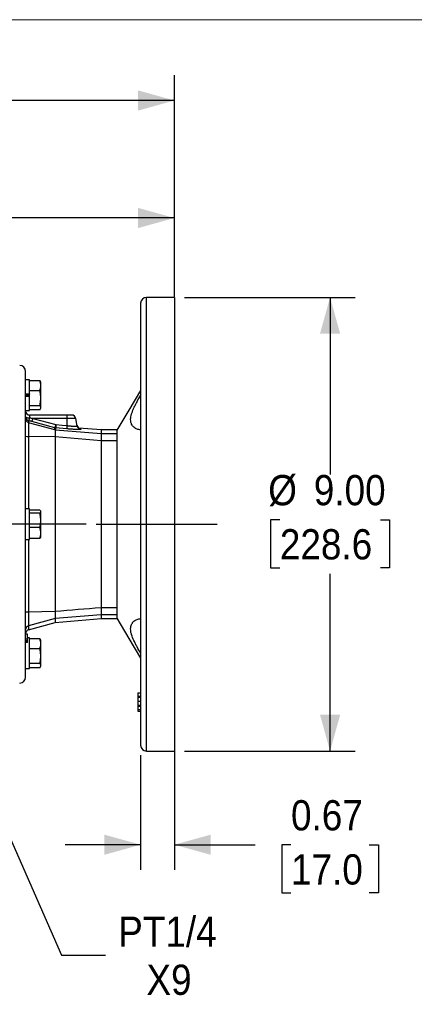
# Model space of a CAD drawing. Header units: inches. Extents: x 0 to 68, y 0 to 44.
# Tile 10 of 11: x 41.8 to 49.6, y 24.5 to 44. Entities that reach past the tile are written whole.
import ezdxf

# ---------------------------------------------------------------- set-up
doc = ezdxf.new("R2010")
doc.units = ezdxf.units.IN
doc.header["$LTSCALE"] = 4
doc.header["$MEASUREMENT"] = 0
doc.linetypes.add('SLD-Center', pattern=[0.75, 0.6, -0.05, 0.05, -0.05])
doc.linetypes.add('SLD-Solid', pattern=[0])
doc.layers.add('CENTER', color=40, linetype='SLD-Center')
doc.layers.add('SLD-DEFPOINTS', color=7, linetype='Continuous')
doc.layers.add('DIMENSIONS', color=140, linetype='SLD-Solid', lineweight=25)
doc.styles.add('SLDTEXTSTYLE0', font='GOTHIC.TTF', dxfattribs={"width": 0.913})
doc.dimstyles.new('SLDDIMSTYLE1', dxfattribs={"dimtxt": 0.6, "dimasz": 0.72, "dimexe": 0, "dimexo": 0.0625, "dimgap": 0.15, "dimtad": 0, "dimtih": 1, "dimtoh": 1, "dimrnd": 1e-09, "dimzin": 12, "dimdsep": 46, "dimtxsty": 'SLDTEXTSTYLE0', "dimsah": 1, "dimcen": 0.09, "dimadec": 0, "dimazin": 3, "dimtfac": 1, "dimtofl": 0, "dimtmove": 0, "dimatfit": 3, "dimfxl": 0, "dimfrac": 2, "dimtolj": 1, "dimtzin": 12, "dimarcsym": 0})
doc.dimstyles.new('SLDDIMSTYLE3', dxfattribs={"dimtxt": 0.6, "dimasz": 0.72, "dimexe": 0, "dimexo": 0.0625, "dimgap": 0.15, "dimtad": 0, "dimtih": 1, "dimtoh": 1, "dimrnd": 1e-09, "dimzin": 0, "dimdsep": 46, "dimtxsty": 'SLDTEXTSTYLE0', "dimsah": 1, "dimcen": 0.09, "dimadec": 0, "dimazin": 0, "dimtfac": 1, "dimtmove": 0, "dimatfit": 0, "dimfxl": 0, "dimfrac": 2, "dimtolj": 1, "dimtzin": 12, "dimarcsym": 0})
doc.dimstyles.new('SLDDIMSTYLE4', dxfattribs={"dimtxt": 0.6, "dimasz": 0.72, "dimexe": 0, "dimexo": 0.0625, "dimgap": 0.15, "dimtad": 0, "dimtih": 1, "dimtoh": 1, "dimrnd": 1e-09, "dimzin": 4, "dimdsep": 46, "dimtxsty": 'SLDTEXTSTYLE0', "dimsah": 1, "dimcen": 0.09, "dimadec": 0, "dimazin": 1, "dimtfac": 1, "dimtofl": 0, "dimtmove": 0, "dimatfit": 3, "dimfxl": 0, "dimfrac": 2, "dimtolj": 1, "dimtzin": 12, "dimarcsym": 0})
doc.dimstyles.new('SLDDIMSTYLE5', dxfattribs={"dimtxt": 0.6, "dimasz": 0.72, "dimexe": 0, "dimexo": 0.0625, "dimgap": 0.15, "dimtad": 0, "dimtih": 1, "dimtoh": 1, "dimrnd": 1e-09, "dimdsep": 46, "dimtxsty": 'SLDTEXTSTYLE0', "dimsah": 1, "dimcen": 0.09, "dimadec": 0, "dimazin": 2, "dimtfac": 1, "dimtmove": 0, "dimatfit": 0, "dimfxl": 0, "dimfrac": 2, "dimtolj": 1, "dimtzin": 12, "dimarcsym": 0})
doc.dimstyles.new('SLDDIMSTYLE6', dxfattribs={"dimtxt": 0.6, "dimasz": 0.72, "dimexe": 0, "dimexo": 0.0625, "dimgap": 0.15, "dimtad": 0, "dimtih": 1, "dimtoh": 1, "dimrnd": 1e-09, "dimzin": 12, "dimdsep": 46, "dimtxsty": 'SLDTEXTSTYLE0', "dimsah": 1, "dimcen": 0, "dimadec": 0, "dimazin": 3, "dimtfac": 1, "dimtofl": 0, "dimtmove": 0, "dimatfit": 3, "dimfxl": 0, "dimfrac": 2, "dimtolj": 1, "dimtzin": 12, "dimarcsym": 0})

# ---------------------------------------------------------------- blocks, each defined once
blk = doc.blocks.new('Block2')
at = {"color": 7, "linetype": 'SLD-Solid', "lineweight": 18}
blk.add_line((68, 44), (0, 44), dxfattribs=at)
blk = doc.blocks.new('_D_8')
at = {"layer": 'DIMENSIONS'}
for p, q in [((28.125, 36.075), (27.942, 36.075)), ((27.942, 36.075), (27.942, 35.122)), ((29.233, 36.075), (29.416, 36.075)), ((29.416, 36.075), (29.416, 35.122)), ((30.186, 36.08), (31.186, 36.08)), ((31.186, 36.08), (31.186, 34.197)), ((27.942, 35.122), (28.125, 35.122)), ((29.416, 35.122), (29.233, 35.122)), ((33.991, 34.197), (30.686, 34.197)), ((43.129, 33.993), (30.686, 33.993)), ((31.186, 33.993), (31.186, 32.493))]:
    blk.add_line(p, q, dxfattribs=at)
for points in [[(31.186, 34.197), (31.386, 34.917), (30.986, 34.917)], [(31.186, 33.993), (30.986, 33.273), (31.386, 33.273)]]:
    blk.add_solid(points, dxfattribs=at)
at = {"layer": 'DIMENSIONS', "char_height": 0.6, "attachment_point": 1, "style": 'SLDTEXTSTYLE0'}
for s, insert in [('0.20', (27.903, 36.963)), ('5.2', (28.125, 35.889))]:
    blk.add_mtext(s, dxfattribs=dict(at, insert=insert))
blk = doc.blocks.new('_D_12')
at = {"layer": 'DIMENSIONS'}
for p, q in [((45.081, 38.493), (48.471, 38.493)), ((47.971, 38.493), (47.971, 34.979)), ((46.974, 34.081), (46.791, 34.081)), ((46.791, 34.081), (46.791, 33.129)), ((48.969, 34.081), (49.151, 34.081)), ((49.151, 34.081), (49.151, 33.129)), ((46.791, 33.129), (46.974, 33.129)), ((47.971, 29.493), (47.971, 33.007)), ((49.151, 33.129), (48.969, 33.129)), ((45.081, 29.493), (48.471, 29.493))]:
    blk.add_line(p, q, dxfattribs=at)
for points in [[(47.971, 38.493), (47.771, 37.773), (48.171, 37.773)], [(47.971, 29.493), (48.171, 30.213), (47.771, 30.213)]]:
    blk.add_solid(points, dxfattribs=at)
at = {"layer": 'DIMENSIONS', "char_height": 0.6, "attachment_point": 1, "style": 'SLDTEXTSTYLE0'}
for s, insert in [('%%c', (46.743, 34.969)), ('9.00', (47.648, 34.969)), ('228.6', (46.974, 33.895))]:
    blk.add_mtext(s, dxfattribs=dict(at, insert=insert))
blk = doc.blocks.new('_D_13')
at = {"layer": 'DIMENSIONS'}
for p, q in [((34.999, 35.205), (34.999, 40.567)), ((44.881, 38.502), (44.881, 40.567)), ((34.999, 40.067), (38.233, 40.067)), ((38.942, 40.063), (38.759, 40.063)), ((38.759, 40.063), (38.759, 39.11)), ((40.937, 40.063), (41.12, 40.063)), ((41.12, 40.063), (41.12, 39.11)), ((44.881, 40.067), (41.646, 40.067)), ((38.759, 39.11), (38.942, 39.11)), ((41.12, 39.11), (40.937, 39.11))]:
    blk.add_line(p, q, dxfattribs=at)
for points in [[(34.999, 40.067), (35.719, 39.867), (35.719, 40.267)], [(44.881, 40.067), (44.161, 40.267), (44.161, 39.867)]]:
    blk.add_solid(points, dxfattribs=at)
at = {"layer": 'DIMENSIONS', "char_height": 0.6, "attachment_point": 1, "style": 'SLDTEXTSTYLE0'}
for s, insert in [('9.88', (39.164, 40.951)), ('251.0', (38.942, 39.877))]:
    blk.add_mtext(s, dxfattribs=dict(at, insert=insert))
blk = doc.blocks.new('_D_14')
at = {"layer": 'DIMENSIONS'}
for p, q in [((32.203, 37.311), (32.203, 42.897)), ((44.881, 38.693), (44.881, 42.897)), ((32.203, 42.397), (36.835, 42.397)), ((37.544, 42.393), (37.362, 42.393)), ((37.362, 42.393), (37.362, 41.44)), ((39.539, 42.393), (39.722, 42.393)), ((39.722, 42.393), (39.722, 41.44)), ((44.881, 42.397), (40.248, 42.397)), ((37.362, 41.44), (37.544, 41.44)), ((39.722, 41.44), (39.539, 41.44))]:
    blk.add_line(p, q, dxfattribs=at)
for points in [[(32.203, 42.397), (32.923, 42.197), (32.923, 42.597)], [(44.881, 42.397), (44.161, 42.597), (44.161, 42.197)]]:
    blk.add_solid(points, dxfattribs=at)
at = {"layer": 'DIMENSIONS', "char_height": 0.6, "attachment_point": 1, "style": 'SLDTEXTSTYLE0'}
for s, insert in [('12.68', (37.544, 43.281)), ('322.0', (37.544, 42.207))]:
    blk.add_mtext(s, dxfattribs=dict(at, insert=insert))
blk = doc.blocks.new('_D_16')
at = {"layer": 'DIMENSIONS'}
for p, q in [((44.211, 29.411), (44.211, 27.136)), ((44.881, 29.484), (44.881, 27.136)), ((44.211, 27.636), (42.711, 27.636)), ((44.881, 27.636), (46.486, 27.636)), ((47.195, 27.632), (47.012, 27.632)), ((47.012, 27.632), (47.012, 26.679)), ((48.747, 27.632), (48.93, 27.632)), ((48.93, 27.632), (48.93, 26.679)), ((47.012, 26.679), (47.195, 26.679)), ((48.93, 26.679), (48.747, 26.679))]:
    blk.add_line(p, q, dxfattribs=at)
for points in [[(44.211, 27.636), (43.491, 27.836), (43.491, 27.436)], [(44.881, 27.636), (45.601, 27.436), (45.601, 27.836)]]:
    blk.add_solid(points, dxfattribs=at)
at = {"layer": 'DIMENSIONS', "char_height": 0.6, "attachment_point": 1, "style": 'SLDTEXTSTYLE0'}
for s, insert in [('0.67', (47.195, 28.52)), ('17.0', (47.195, 27.446))]:
    blk.add_mtext(s, dxfattribs=dict(at, insert=insert))
blk = doc.blocks.new('_D_17')
at = {"layer": 'DIMENSIONS'}
for p, q in [((40.437, 30.449), (42.641, 25.444)), ((42.641, 25.444), (43.516, 25.444))]:
    blk.add_line(p, q, dxfattribs=at)
blk.add_solid([(40.437, 30.449), (40.544, 29.709), (40.91, 29.87)], dxfattribs=at)
at = {"layer": 'DIMENSIONS', "char_height": 0.6, "attachment_point": 1, "style": 'SLDTEXTSTYLE0'}
for s, insert in [('PT1/4', (43.766, 26.211)), ('X9', (44.326, 25.258))]:
    blk.add_mtext(s, dxfattribs=dict(at, insert=insert))

msp = doc.modelspace()

# ---------------------------------------------------------------- linework, layer by layer
for p, q in [((44.881, 38.493), (44.329, 38.493)), ((44.329, 29.493), (44.329, 38.493)), ((44.881, 38.493), (44.881, 33.993)), ((42.007, 36.855), (41.928, 36.855)), ((42.007, 36.576), (42.007, 36.855)), ((42.209, 36.84), (42.007, 36.84)), ((42.209, 36.84), (42.22, 36.819)), ((42.23, 36.803), (42.222, 36.82)), ((42.23, 36.552), (42.23, 36.803)), ((41.928, 36.576), (42.007, 36.576)), ((42.007, 36.564), (41.928, 36.564)), ((42.007, 36.539), (41.928, 36.539)), ((42.007, 36.528), (41.928, 36.528)), ((42.209, 36.638), (42.007, 36.638)), ((42.007, 36.576), (42.007, 36.573)), ((42.007, 36.531), (42.007, 36.573)), ((42.007, 36.528), (42.007, 36.531)), ((42.007, 36.249), (42.007, 36.528)), ((42.23, 36.3), (42.23, 36.552)), ((42.007, 36.35), (42.209, 36.35)), ((41.928, 36.249), (42.007, 36.249)), ((42.209, 36.264), (42.007, 36.264)), ((42.007, 36.158), (42.007, 36.102)), ((42.755, 36.158), (42.007, 36.158)), ((42.222, 36.283), (42.23, 36.3)), ((42.755, 36.093), (42.755, 36.158)), ((41.986, 36.049), (41.986, 36.007)), ((42.509, 35.867), (41.986, 36.007)), ((42.509, 35.907), (42.052, 36.031)), ((42.073, 36.093), (42.53, 35.969)), ((42.755, 36.093), (42.073, 36.093)), ((42.924, 36.093), (42.755, 36.093)), ((42.755, 35.949), (42.755, 36.093)), ((42.95, 35.94), (42.924, 36.093)), ((42.509, 35.867), (42.509, 35.907)), ((42.516, 35.866), (42.509, 35.867)), ((42.523, 35.865), (42.516, 35.866)), ((42.523, 35.904), (42.523, 35.865)), ((42.748, 35.884), (42.523, 35.904)), ((42.523, 35.865), (43.424, 35.792)), ((43.424, 35.863), (42.985, 35.901)), ((43.007, 35.893), (43.018, 35.891)), ((43.739, 35.863), (43.424, 35.863)), ((43.424, 35.863), (43.424, 35.792)), ((43.424, 35.792), (43.739, 35.792)), ((42.516, 35.723), (41.986, 35.736)), ((41.986, 35.736), (41.986, 34.296)), ((43.424, 35.649), (42.516, 35.723)), ((43.424, 35.649), (43.424, 32.337)), ((43.739, 35.649), (43.424, 35.649)), ((42.007, 34.296), (41.928, 34.296)), ((42.007, 33.69), (42.007, 34.296)), ((42.209, 34.275), (42.007, 34.275)), ((42.209, 34.209), (42.007, 34.209)), ((42.23, 34.244), (42.225, 34.256)), ((42.23, 33.741), (42.23, 34.244)), ((42.516, 33.993), (42.516, 32.262)), ((44.881, 33.993), (44.881, 29.493)), ((42.209, 33.926), (42.007, 33.926)), ((41.928, 33.69), (42.007, 33.69)), ((41.986, 33.69), (41.986, 32.25)), ((42.209, 33.71), (42.007, 33.71)), ((42.225, 33.73), (42.23, 33.741)), ((42.516, 32.262), (41.986, 32.25)), ((43.739, 32.337), (43.424, 32.337)), ((42.516, 32.12), (41.986, 31.978)), ((41.986, 31.901), (42.516, 32.043)), ((43.424, 32.193), (42.516, 32.12)), ((42.516, 32.043), (43.424, 32.123)), ((43.739, 32.193), (43.424, 32.193)), ((43.424, 32.193), (43.424, 32.123)), ((43.424, 32.123), (43.739, 32.123)), ((41.986, 31.978), (41.986, 31.901)), ((41.967, 31.815), (41.928, 31.815)), ((41.967, 31.714), (41.928, 31.714)), ((41.928, 31.685), (41.967, 31.685)), ((41.967, 31.653), (41.928, 31.653)), ((41.967, 31.649), (41.928, 31.649)), ((41.967, 31.714), (41.967, 31.815)), ((42.007, 31.737), (41.967, 31.737)), ((41.967, 31.685), (41.967, 31.714)), ((41.967, 31.653), (41.967, 31.685)), ((41.967, 31.649), (41.967, 31.653)), ((42.007, 31.13), (42.007, 31.737)), ((42.209, 31.722), (42.007, 31.722)), ((42.209, 31.722), (42.22, 31.701)), ((42.23, 31.685), (42.222, 31.702)), ((42.23, 31.434), (42.23, 31.685)), ((42.209, 31.52), (42.007, 31.52)), ((42.23, 31.182), (42.23, 31.434)), ((41.928, 31.13), (42.007, 31.13)), ((42.209, 31.232), (42.007, 31.232)), ((42.209, 31.146), (42.007, 31.146)), ((42.222, 31.165), (42.23, 31.182)), ((44.152, 30.65), (44.211, 30.65)), ((44.152, 30.584), (44.211, 30.584)), ((44.152, 30.584), (44.152, 30.565)), ((44.152, 30.565), (44.211, 30.565)), ((44.152, 30.484), (44.211, 30.484)), ((44.152, 30.404), (44.211, 30.404)), ((44.152, 30.404), (44.152, 30.385)), ((44.152, 30.385), (44.211, 30.385)), ((44.152, 30.319), (44.211, 30.319)), ((44.152, 30.313), (44.152, 30.283)), ((44.152, 30.283), (44.211, 30.283)), ((44.329, 29.493), (44.881, 29.493))]:
    msp.add_line(p, q)
at = {"flags": 128}
for points in [[(44.21, 36.648), (43.975, 36.256), (43.736, 35.858)], [(41.928, 36.125), (41.929, 36.12), (41.934, 36.116), (41.941, 36.112), (41.951, 36.109), (41.963, 36.106), (41.976, 36.104), (41.991, 36.102), (42.007, 36.102)], [(42.53, 35.969), (42.656, 35.958), (42.755, 35.949)], [(43.736, 32.127), (43.975, 31.729), (44.211, 31.336)]]:
    msp.add_lwpolyline(points, dxfattribs=at)
for centre, radius, start, end in [((44.329, 38.375), 0.118, 90, 180), ((41.81, 37.024), 0.118, 0, 90), ((42.007, 36.237), 0.0787, 180, 270), ((42.846, 36.079), 0.0787, 10, 90), ((42.006, 36.125), 0.0786, 180.0341, 255.0655), ((41.695, 36.182), 0.388, 337.0338, 346.7093), ((41.616, 36.037), 1.142, 352.3071, 355.568), ((43.025, 35.969), 0.0787, 190.0078, 265.019), ((43.028, 35.954), 0.0787, 190.024, 265.0562), ((41.974, 35.889), 0.154, 252.4181, 274.4586), ((42.53, 35.983), 0.0789, 255.0272, 265.0093), ((42.006, 31.902), 0.0785, 104.8577, 179.9256), ((42.007, 31.825), 0.0787, 105, 180), ((41.81, 30.961), 0.118, 270, 0), ((44.329, 29.611), 0.118, 180, 270)]:
    msp.add_arc(centre, radius, start, end)
for points, knots in [([(44.211, 38.375), (44.211, 38.375), (44.211, 37.913), (44.211, 36.269), (44.211, 35.155), (44.211, 33.993)], [0, 0, 0, 0, 0.5, 0.5, 1, 1, 1, 1]), ([(41.928, 33.993), (41.928, 34.797), (41.928, 35.568), (41.928, 36.705), (41.928, 37.024), (41.928, 37.024)], [0, 0, 0, 0, 0.5, 0.5, 1, 1, 1, 1]), ([(42.209, 36.638), (42.215, 36.655), (42.22, 36.672), (42.226, 36.705), (42.228, 36.722), (42.228, 36.755), (42.226, 36.772), (42.22, 36.806), (42.215, 36.823), (42.209, 36.84)], [0, 0, 0, 0, 0.25, 0.25, 0.5, 0.5, 0.75, 0.75, 1, 1, 1, 1]), ([(42.209, 36.35), (42.215, 36.374), (42.22, 36.398), (42.226, 36.446), (42.228, 36.47), (42.228, 36.518), (42.226, 36.542), (42.22, 36.591), (42.215, 36.615), (42.209, 36.638)], [0, 0, 0, 0, 0.25, 0.25, 0.5, 0.5, 0.75, 0.75, 1, 1, 1, 1]), ([(44.211, 35.867), (44.187, 35.867), (44.163, 35.871), (44.13, 35.883), (44.119, 35.888), (44.098, 35.9), (44.088, 35.907), (44.059, 35.932), (44.043, 35.953), (44.028, 35.985), (44.025, 35.992), (44.02, 36.005), (44.018, 36.013), (44.014, 36.035), (44.012, 36.051), (44.012, 36.077), (44.012, 36.086), (44.014, 36.104), (44.015, 36.113), (44.02, 36.141), (44.025, 36.16), (44.034, 36.19), (44.037, 36.2), (44.044, 36.22), (44.048, 36.23), (44.06, 36.26), (44.068, 36.28), (44.087, 36.321), (44.097, 36.342), (44.118, 36.384), (44.129, 36.405), (44.163, 36.468), (44.187, 36.51), (44.211, 36.552)], [0, 0, 0, 0, 0.125, 0.125, 0.1875, 0.1875, 0.25, 0.25, 0.375, 0.375, 0.40625, 0.40625, 0.4375, 0.4375, 0.5, 0.5, 0.53125, 0.53125, 0.5625, 0.5625, 0.625, 0.625, 0.65625, 0.65625, 0.6875, 0.6875, 0.75, 0.75, 0.8125, 0.8125, 0.875, 0.875, 1, 1, 1, 1]), ([(42.209, 36.264), (42.215, 36.271), (42.22, 36.278), (42.226, 36.292), (42.228, 36.3), (42.228, 36.314), (42.226, 36.321), (42.22, 36.336), (42.215, 36.343), (42.209, 36.35)], [0, 0, 0, 0, 0.25, 0.25, 0.5, 0.5, 0.75, 0.75, 1, 1, 1, 1]), ([(41.986, 36.007), (41.97, 36.012), (41.955, 36.022), (41.934, 36.049), (41.928, 36.066), (41.928, 36.083)], [0, 0, 0, 0, 0.5, 0.5, 1, 1, 1, 1]), ([(42.007, 36.102), (42.006, 36.101), (42.005, 36.098), (42.004, 36.093), (42.002, 36.087), (42, 36.08), (41.997, 36.072), (41.995, 36.065), (41.992, 36.06), (41.991, 36.056), (41.989, 36.053), (41.987, 36.05), (41.987, 36.049), (41.986, 36.049)], [0, 0, 0, 0, 0.045816, 0.101759, 0.167842, 0.244043, 0.358169, 0.50001, 0.570318, 0.655475, 0.755481, 0.870328, 1, 1, 1, 1]), ([(42.052, 36.031), (42.041, 36.034), (42.019, 36.04), (41.997, 36.046), (41.986, 36.049)], [0, 0, 0, 0, 0.5040166, 1, 1, 1, 1]), ([(41.986, 36.007), (41.986, 36.007), (41.986, 36.006), (41.986, 36.005), (41.986, 36.003), (41.986, 36.001), (41.986, 35.998), (41.986, 35.995), (41.986, 35.992), (41.986, 35.989), (41.986, 35.985), (41.986, 35.981), (41.986, 35.977), (41.986, 35.973), (41.986, 35.968), (41.986, 35.964), (41.986, 35.959), (41.986, 35.954), (41.986, 35.949), (41.986, 35.943), (41.986, 35.938), (41.986, 35.932), (41.986, 35.927), (41.986, 35.919), (41.986, 35.909), (41.986, 35.895), (41.986, 35.881), (41.986, 35.866), (41.986, 35.85), (41.986, 35.833), (41.986, 35.815), (41.986, 35.796), (41.986, 35.777), (41.986, 35.757), (41.986, 35.743), (41.986, 35.736)], [0, 0, 0, 0, 0.025748, 0.051184, 0.076315, 0.101147, 0.125686, 0.149934, 0.173896, 0.197574, 0.220969, 0.244084, 0.26692, 0.289479, 0.311761, 0.333768, 0.355501, 0.37696, 0.398148, 0.419066, 0.439714, 0.460095, 0.480209, 0.50006, 0.540542, 0.581995, 0.624432, 0.66786, 0.712284, 0.757708, 0.804133, 0.851563, 0.900006, 0.949476, 1, 1, 1, 1]), ([(42.007, 36.102), (42.017, 36.101), (42.039, 36.098), (42.061, 36.095), (42.073, 36.093)], [0, 0, 0, 0, 0.479512, 1, 1, 1, 1]), ([(42.509, 35.907), (42.51, 35.907), (42.511, 35.909), (42.513, 35.915), (42.515, 35.92), (42.519, 35.931), (42.521, 35.938), (42.525, 35.953), (42.528, 35.961), (42.53, 35.969)], [0, 0, 0, 0, 0.25, 0.25, 0.5, 0.5, 0.75, 0.75, 1, 1, 1, 1]), ([(42.53, 35.969), (42.53, 35.968), (42.529, 35.964), (42.529, 35.959), (42.528, 35.952), (42.527, 35.944), (42.526, 35.934), (42.526, 35.926), (42.525, 35.92), (42.525, 35.916), (42.524, 35.912), (42.524, 35.908), (42.523, 35.905), (42.523, 35.905), (42.523, 35.904)], [0, 0, 0, 0, 0.03882, 0.092251, 0.16029, 0.242926, 0.354679, 0.499942, 0.556181, 0.623266, 0.701196, 0.789964, 0.889567, 1, 1, 1, 1]), ([(42.755, 35.949), (42.758, 35.949), (42.763, 35.948), (42.772, 35.947), (42.781, 35.946), (42.79, 35.945), (42.798, 35.944), (42.806, 35.943), (42.814, 35.942), (42.822, 35.942), (42.839, 35.94), (42.864, 35.938), (42.894, 35.937), (42.919, 35.936), (42.934, 35.936), (42.941, 35.937), (42.946, 35.937), (42.948, 35.938), (42.95, 35.939), (42.95, 35.94), (42.95, 35.94)], [0, 0, 0, 0, 0.029341, 0.058303, 0.086885, 0.115085, 0.142902, 0.170333, 0.197379, 0.224039, 0.25031, 0.376124, 0.499876, 0.623845, 0.749297, 0.798056, 0.847509, 0.897653, 0.948485, 1, 1, 1, 1]), ([(42.516, 35.866), (42.515, 35.864), (42.514, 35.86), (42.512, 35.848), (42.512, 35.844), (42.512, 35.833), (42.512, 35.827), (42.512, 35.814), (42.512, 35.807), (42.512, 35.792), (42.512, 35.784), (42.513, 35.768), (42.514, 35.759), (42.515, 35.742), (42.516, 35.732), (42.516, 35.723)], [0, 0, 0, 0, 0.25, 0.25, 0.375, 0.375, 0.5, 0.5, 0.625, 0.625, 0.75, 0.75, 0.875, 0.875, 1, 1, 1, 1]), ([(43.021, 35.875), (43.021, 35.875), (43.021, 35.875), (43.021, 35.875), (43.02, 35.874), (43.019, 35.874), (43.018, 35.873), (43.015, 35.873), (43.01, 35.872), (43.001, 35.872), (42.99, 35.871), (42.971, 35.871), (42.943, 35.872), (42.908, 35.873), (42.877, 35.875), (42.852, 35.876), (42.827, 35.878), (42.804, 35.88), (42.783, 35.881), (42.765, 35.883), (42.754, 35.884), (42.748, 35.884)], [0, 0, 0, 0, 0.020947, 0.041848, 0.062727, 0.083606, 0.10451, 0.125462, 0.18804, 0.250666, 0.313126, 0.375648, 0.500227, 0.625333, 0.68755, 0.749889, 0.812432, 0.875111, 0.91673, 0.9583, 1, 1, 1, 1]), ([(43.018, 35.891), (43.019, 35.89), (43.019, 35.888), (43.019, 35.885), (43.02, 35.882), (43.02, 35.879), (43.021, 35.877), (43.021, 35.875)], [0, 0, 0, 0, 0.199977, 0.399965, 0.599965, 0.799977, 1, 1, 1, 1]), ([(43.424, 35.792), (43.425, 35.791), (43.425, 35.786), (43.426, 35.774), (43.426, 35.77), (43.426, 35.759), (43.426, 35.753), (43.426, 35.74), (43.426, 35.733), (43.426, 35.718), (43.426, 35.71), (43.425, 35.694), (43.425, 35.685), (43.424, 35.668), (43.424, 35.659), (43.424, 35.649)], [0, 0, 0, 0, 0.25, 0.25, 0.375, 0.375, 0.5, 0.5, 0.625, 0.625, 0.75, 0.75, 0.875, 0.875, 1, 1, 1, 1]), ([(43.739, 35.86), (43.739, 35.86), (43.739, 35.861), (43.739, 35.84), (43.739, 35.808), (43.739, 35.792)], [0, 0, 0, 0, 0.222569, 0.611073, 1, 1, 1, 1]), ([(43.739, 35.792), (43.739, 35.791), (43.739, 35.786), (43.739, 35.774), (43.739, 35.77), (43.739, 35.759), (43.739, 35.753), (43.739, 35.74), (43.739, 35.733), (43.739, 35.718), (43.739, 35.71), (43.739, 35.694), (43.739, 35.685), (43.739, 35.667), (43.739, 35.658), (43.739, 35.649)], [0, 0, 0, 0, 0.25, 0.25, 0.375, 0.375, 0.5, 0.5, 0.625, 0.625, 0.75, 0.75, 0.875, 0.875, 1, 1, 1, 1]), ([(43.739, 35.649), (43.739, 35.373), (43.739, 35.097), (43.739, 34.545), (43.739, 34.269), (43.739, 33.439), (43.739, 32.887), (43.739, 32.337)], [0, 0, 0, 0, 0.25, 0.25, 0.5, 0.5, 1, 1, 1, 1]), ([(42.209, 34.209), (42.215, 34.214), (42.22, 34.22), (42.226, 34.231), (42.228, 34.236), (42.228, 34.247), (42.226, 34.253), (42.22, 34.264), (42.215, 34.27), (42.209, 34.275)], [0, 0, 0, 0, 0.25, 0.25, 0.5, 0.5, 0.75, 0.75, 1, 1, 1, 1]), ([(42.209, 33.926), (42.215, 33.95), (42.22, 33.973), (42.226, 34.02), (42.228, 34.043), (42.228, 34.091), (42.226, 34.114), (42.22, 34.162), (42.215, 34.186), (42.209, 34.209)], [0, 0, 0, 0, 0.25, 0.25, 0.5, 0.5, 0.75, 0.75, 1, 1, 1, 1]), ([(41.928, 30.961), (41.928, 30.961), (41.928, 31.281), (41.928, 32.418), (41.928, 33.189), (41.928, 33.993)], [0, 0, 0, 0, 0.5, 0.5, 1, 1, 1, 1]), ([(44.211, 33.993), (44.211, 32.831), (44.211, 31.716), (44.211, 30.072), (44.211, 29.611), (44.211, 29.611)], [0, 0, 0, 0, 0.5, 0.5, 1, 1, 1, 1]), ([(42.209, 33.71), (42.215, 33.728), (42.22, 33.746), (42.226, 33.782), (42.228, 33.8), (42.228, 33.836), (42.226, 33.854), (42.22, 33.891), (42.215, 33.909), (42.209, 33.926)], [0, 0, 0, 0, 0.25, 0.25, 0.5, 0.5, 0.75, 0.75, 1, 1, 1, 1]), ([(42.224, 33.73), (42.224, 33.729), (42.223, 33.723), (42.216, 33.716), (42.209, 33.71)], [0, 0, 0, 0, 0.108655, 1, 1, 1, 1]), ([(41.986, 32.25), (41.97, 32.249), (41.955, 32.248), (41.934, 32.246), (41.928, 32.245), (41.928, 32.243)], [0, 0, 0, 0, 0.5, 0.5, 1, 1, 1, 1]), ([(41.986, 32.25), (41.986, 32.246), (41.986, 32.239), (41.986, 32.228), (41.986, 32.218), (41.986, 32.208), (41.986, 32.198), (41.986, 32.188), (41.986, 32.179), (41.986, 32.17), (41.986, 32.161), (41.986, 32.152), (41.986, 32.143), (41.986, 32.135), (41.986, 32.127), (41.986, 32.119), (41.986, 32.111), (41.986, 32.104), (41.986, 32.097), (41.986, 32.09), (41.986, 32.083), (41.986, 32.077), (41.986, 32.071), (41.986, 32.063), (41.986, 32.053), (41.986, 32.042), (41.986, 32.031), (41.986, 32.021), (41.986, 32.012), (41.986, 32.004), (41.986, 31.996), (41.986, 31.99), (41.986, 31.985), (41.986, 31.981), (41.986, 31.979), (41.986, 31.978)], [0, 0, 0, 0, 0.025748, 0.051184, 0.076315, 0.101147, 0.125686, 0.149934, 0.173896, 0.197574, 0.220969, 0.244084, 0.26692, 0.289479, 0.311761, 0.333768, 0.355501, 0.37696, 0.398148, 0.419066, 0.439714, 0.460095, 0.480209, 0.50006, 0.540542, 0.581995, 0.624432, 0.66786, 0.712284, 0.757708, 0.804133, 0.851563, 0.900006, 0.949476, 1, 1, 1, 1]), ([(42.516, 32.262), (42.515, 32.244), (42.514, 32.226), (42.512, 32.201), (42.512, 32.193), (42.512, 32.178), (42.512, 32.171), (42.512, 32.158), (42.512, 32.152), (42.512, 32.142), (42.512, 32.137), (42.513, 32.13), (42.514, 32.127), (42.515, 32.122), (42.516, 32.12), (42.516, 32.12)], [0, 0, 0, 0, 0.25, 0.25, 0.375, 0.375, 0.5, 0.5, 0.625, 0.625, 0.75, 0.75, 0.875, 0.875, 1, 1, 1, 1]), ([(43.424, 32.336), (43.425, 32.318), (43.425, 32.3), (43.426, 32.275), (43.426, 32.267), (43.426, 32.252), (43.426, 32.245), (43.426, 32.232), (43.426, 32.226), (43.426, 32.216), (43.426, 32.211), (43.425, 32.203), (43.425, 32.2), (43.424, 32.195), (43.424, 32.194), (43.424, 32.193)], [0, 0, 0, 0, 0.25, 0.25, 0.375, 0.375, 0.5, 0.5, 0.625, 0.625, 0.75, 0.75, 0.875, 0.875, 1, 1, 1, 1]), ([(43.739, 32.337), (43.739, 32.318), (43.739, 32.3), (43.739, 32.275), (43.739, 32.267), (43.739, 32.252), (43.739, 32.245), (43.739, 32.232), (43.739, 32.226), (43.739, 32.216), (43.739, 32.211), (43.739, 32.203), (43.739, 32.2), (43.739, 32.195), (43.739, 32.194), (43.739, 32.193)], [0, 0, 0, 0, 0.25, 0.25, 0.375, 0.375, 0.5, 0.5, 0.625, 0.625, 0.75, 0.75, 0.875, 0.875, 1, 1, 1, 1]), ([(43.739, 32.193), (43.739, 32.176), (43.739, 32.143), (43.739, 32.123), (43.739, 32.125), (43.739, 32.125)], [0, 0, 0, 0, 0.411267, 0.807605, 1, 1, 1, 1]), ([(44.211, 31.434), (44.187, 31.476), (44.163, 31.517), (44.13, 31.58), (44.119, 31.601), (44.098, 31.642), (44.088, 31.663), (44.059, 31.725), (44.043, 31.766), (44.028, 31.815), (44.025, 31.825), (44.02, 31.844), (44.018, 31.853), (44.014, 31.881), (44.012, 31.899), (44.012, 31.925), (44.012, 31.933), (44.014, 31.949), (44.015, 31.957), (44.02, 31.98), (44.025, 31.994), (44.034, 32.013), (44.037, 32.019), (44.044, 32.031), (44.048, 32.036), (44.06, 32.052), (44.068, 32.061), (44.087, 32.078), (44.097, 32.085), (44.118, 32.097), (44.129, 32.102), (44.163, 32.114), (44.187, 32.118), (44.211, 32.118)], [0, 0, 0, 0, 0.125, 0.125, 0.1875, 0.1875, 0.25, 0.25, 0.375, 0.375, 0.40625, 0.40625, 0.4375, 0.4375, 0.5, 0.5, 0.53125, 0.53125, 0.5625, 0.5625, 0.625, 0.625, 0.65625, 0.65625, 0.6875, 0.6875, 0.75, 0.75, 0.8125, 0.8125, 0.875, 0.875, 1, 1, 1, 1]), ([(42.209, 31.52), (42.215, 31.537), (42.22, 31.553), (42.226, 31.587), (42.228, 31.604), (42.228, 31.637), (42.226, 31.654), (42.22, 31.688), (42.215, 31.705), (42.209, 31.722)], [0, 0, 0, 0, 0.25, 0.25, 0.5, 0.5, 0.75, 0.75, 1, 1, 1, 1]), ([(42.209, 31.232), (42.215, 31.256), (42.22, 31.28), (42.226, 31.328), (42.228, 31.352), (42.228, 31.4), (42.226, 31.424), (42.22, 31.472), (42.215, 31.496), (42.209, 31.52)], [0, 0, 0, 0, 0.25, 0.25, 0.5, 0.5, 0.75, 0.75, 1, 1, 1, 1]), ([(42.209, 31.146), (42.215, 31.153), (42.22, 31.16), (42.226, 31.174), (42.228, 31.182), (42.228, 31.196), (42.226, 31.203), (42.22, 31.218), (42.215, 31.225), (42.209, 31.232)], [0, 0, 0, 0, 0.25, 0.25, 0.5, 0.5, 0.75, 0.75, 1, 1, 1, 1]), ([(44.152, 30.65), (44.152, 30.65), (44.152, 30.65), (44.152, 30.649), (44.152, 30.648), (44.152, 30.646), (44.152, 30.644), (44.152, 30.641), (44.152, 30.637), (44.152, 30.633), (44.152, 30.628), (44.152, 30.623), (44.152, 30.618), (44.152, 30.612), (44.152, 30.606), (44.152, 30.599), (44.152, 30.592), (44.152, 30.587), (44.152, 30.584)], [0, 0, 0, 0, 0.071019, 0.140067, 0.207999, 0.274225, 0.33958, 0.404045, 0.467294, 0.53016, 0.592155, 0.652682, 0.712245, 0.770837, 0.828769, 0.885845, 0.943015, 1, 1, 1, 1]), ([(44.152, 30.556), (44.152, 30.555), (44.152, 30.544), (44.152, 30.518), (44.152, 30.494), (44.152, 30.484)], [0, 0, 0, 0, 0.049363, 0.625788, 1, 1, 1, 1]), ([(44.152, 30.484), (44.152, 30.468), (44.152, 30.44), (44.152, 30.417), (44.152, 30.408)], [0, 0, 0, 0, 0.574935, 1, 1, 1, 1]), ([(44.152, 30.385), (44.152, 30.383), (44.152, 30.377), (44.152, 30.37), (44.152, 30.363), (44.152, 30.357), (44.152, 30.351), (44.152, 30.346), (44.152, 30.341), (44.152, 30.336), (44.152, 30.332), (44.152, 30.329), (44.152, 30.326), (44.152, 30.323), (44.152, 30.321), (44.152, 30.32), (44.152, 30.319), (44.152, 30.319), (44.152, 30.319)], [0, 0, 0, 0, 0.058116, 0.116446, 0.174711, 0.233363, 0.292509, 0.352235, 0.412928, 0.474771, 0.537152, 0.600131, 0.664, 0.728573, 0.794633, 0.861661, 0.929843, 1, 1, 1, 1])]:
    msp.add_open_spline(points, degree=3, knots=knots)
for points in [[(42.846, 36.158), (42.846, 36.158), (42.805, 36.158), (42.755, 36.158)], [(43.424, 35.792), (43.424, 35.792), (43.424, 35.792), (43.424, 35.792)], [(42.516, 35.723), (42.516, 35.148), (42.516, 34.57), (42.516, 33.993)], [(43.424, 35.649), (43.424, 35.649), (43.424, 35.649), (43.424, 35.649)], [(43.424, 32.336), (43.121, 32.311), (42.819, 32.287), (42.516, 32.262)], [(43.424, 32.336), (43.424, 32.336), (43.424, 32.336), (43.424, 32.337)], [(42.516, 32.12), (42.516, 32.069), (42.516, 32.043), (42.516, 32.043)], [(43.424, 32.193), (43.424, 32.193), (43.424, 32.193), (43.424, 32.193)]]:
    msp.add_open_spline(points, degree=3)
at = {"layer": 'CENTER'}
msp.add_line((43.329, 33.993), (45.881, 33.993), dxfattribs=at)

# ---------------------------------------------------------------- block references
at = {"layer": 'SLD-DEFPOINTS'}
msp.add_blockref('Block2', (0, 0), dxfattribs=at)

# ---------------------------------------------------------------- dimensions: what is measured, and where the dimension line sits
at = {"layer": 'DIMENSIONS'}
for base, p1, p2, dimstyle, picture, middle in [((32.203, 42.397), (44.881, 38.493), (32.203, 37.111), 'SLDDIMSTYLE1', '_D_14', (38.542, 42.397)), ((34.999, 40.067), (44.881, 38.302), (34.999, 35.005), 'SLDDIMSTYLE1', '_D_13', (39.94, 40.067)), ((44.211, 27.636), (44.881, 29.684), (44.211, 29.611), 'SLDDIMSTYLE5', '_D_16', (47.971, 27.636))]:
    dim = msp.add_linear_dim(base=base, p1=p1, p2=p2, dimstyle=dimstyle, dxfattribs=at)
    dim.commit()
    dim.dimension.update_dxf_attribs({"geometry": picture, "text_midpoint": middle, "dimtype": 160})
dim = msp.add_linear_dim(base=(47.971, 29.493), p1=(44.881, 38.493), p2=(44.881, 29.493), angle=90, text='%%c<>', dimstyle='SLDDIMSTYLE4', dxfattribs=at)
dim.commit()
dim.dimension.update_dxf_attribs({"geometry": '_D_12', "text_midpoint": (47.971, 33.993), "dimtype": 160})
dim = msp.add_linear_dim(base=(31.186, 34.197), p1=(43.329, 33.993), p2=(34.191, 34.197), angle=90, dimstyle='SLDDIMSTYLE3', dxfattribs=at)
dim.commit()
dim.dimension.update_dxf_attribs({"geometry": '_D_8', "text_midpoint": (31.186, 36.08), "dimtype": 160})
dim = msp.add_diameter_dim_2p(p1=(40.239, 30.899), p2=(40.437, 30.449), text='PT1/4\\PX9', dimstyle='SLDDIMSTYLE6', override={"dimpost": '<>'}, dxfattribs=at)
dim.commit()
dim.dimension.update_dxf_attribs({"geometry": '_D_17', "text_midpoint": (44.791, 25.444), "dimtype": 163})

doc.saveas('drawing.dxf')
